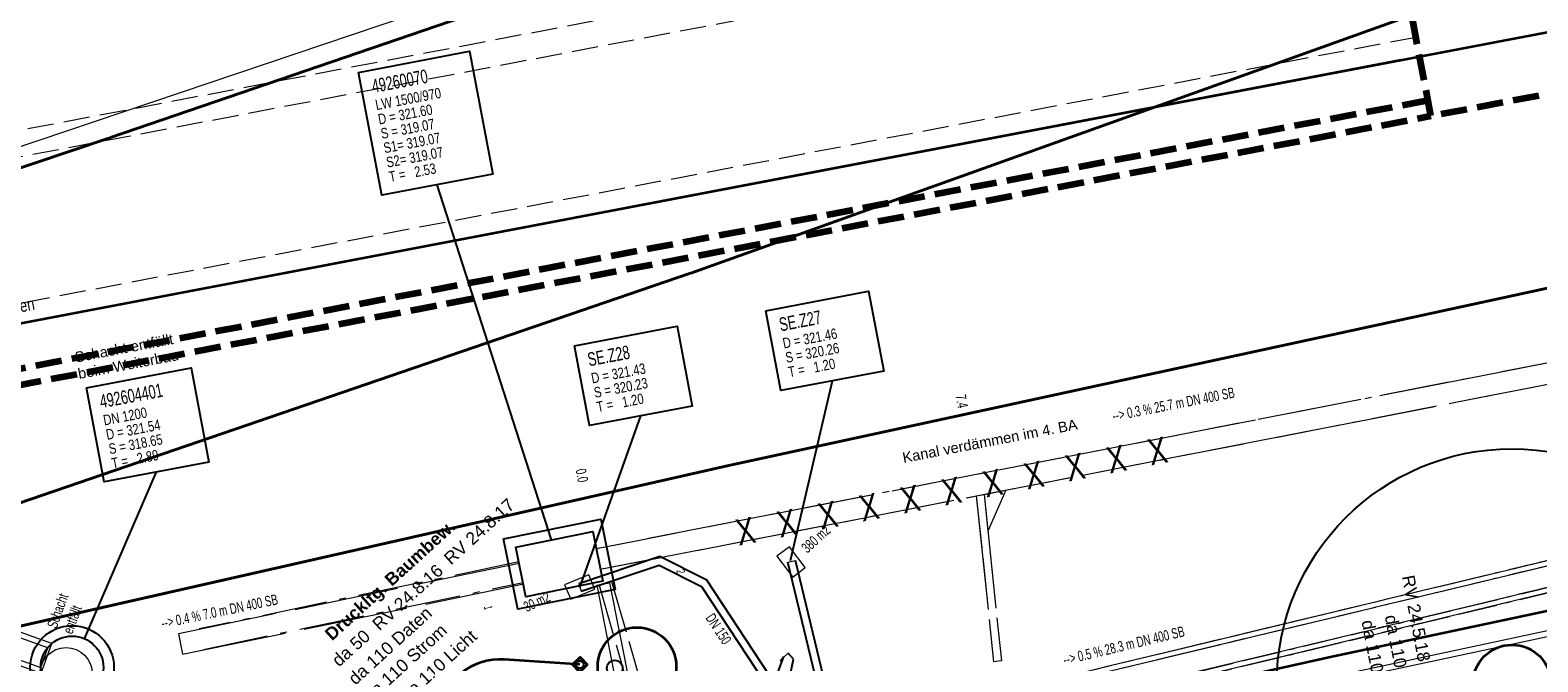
# Model space of a CAD drawing. Extents: x 3503739 to 3504470, y 5375172 to 5375561.
# Tile 15 of 121: x 3504043 to 3504072, y 5375373 to 5375385. Entities that reach past the tile are written whole.
import ezdxf

# ---------------------------------------------------------------- set-up
doc = ezdxf.new("R2010")
doc.units = 0
doc.header["$MEASUREMENT"] = 0
for name, pattern in [('1', [1.4, 0.5, -0.2, 0.5, -0.2]), ('126', [1.18751, 1.00001, -0.1875]), ('140', [41.5, 15, -3.5, 15, -3.5, 1, -3.5]), ('239', [2.09, 0.75, -0.18, 0.75, -0.18, 0.05, -0.18]), ('240', [1.88, 1.25, -0.25, 0.13, -0.25]), ('33', [12, 4, -8]), ('38', [5.5, 4, -0.5, 0.5, -0.5]), ('85', [2.7501, 2.0001, -0.25, 0.25, -0.25]), ('86', [2.3751, 2.0001, -0.375])]:
    doc.linetypes.add(name, pattern=pattern)
for name, color, linetype in [('4WB_KANALDECKEL', 7, 'Continuous'), ('4WB_KANALISATION', 7, 'Continuous'), ('4WP_KANCAD', 7, 'Continuous'), ('68_BT_ZAUN', 7, 'Continuous'), ('_4WP_KANAL_STILL', 7, 'Continuous'), ('_4WP_KANALISATIO', 7, 'Continuous'), ('_4WP_KANCAD_', 7, 'Continuous'), ('_4WP_KANCADT_', 7, 'Continuous'), ('_4WP_KANCADT__', 7, 'Continuous'), ('_4WP_LICHT-KSR', 7, 'Continuous'), ('_4WP_STADT_BEW_S', 7, 'Continuous'), ('_4WP_STADT_DATEN', 7, 'Continuous'), ('_4WP_STADT_FTT1', 7, 'Continuous'), ('_4WP_STADT_STROM', 7, 'Continuous'), ('BHM_BAUM_NEU', 7, 'Continuous'), ('K_FLURSTUECKE', 7, 'Continuous'), ('K_GRENZEN-UNABGE', 7, 'Continuous'), ('KMP_KABELSCHUTZR', 7, 'Continuous'), ('KMP_KSR21-0-16', 7, 'Continuous'), ('KMP_TIEF20-05-25', 7, 'Continuous'), ('PUNKTHOEHENATTDEF', 7, 'Continuous'), ('PUNKTNUMMERNATTDEF', 7, 'Continuous'), ('PUNKTSPEZIFIKATION', 7, 'Continuous'), ('SP_SAB2022-03-17', 7, 'Continuous'), ('V_FAHRBAHNRAND', 7, 'Continuous'), ('V_MAUER-UNTEN', 7, 'Continuous')]:
    doc.layers.add(name, color=color, linetype=linetype)
doc.styles.add('145', font='ARIAL.TTF', dxfattribs={"height": 0.24})
doc.styles.add('176', font='ARIAL.TTF', dxfattribs={"height": 0.2})
doc.styles.add('202', font='ARIAL.TTF', dxfattribs={"height": 0.24})
doc.styles.add('42', font='TXT', dxfattribs={"width": 0.7, "height": 0.26})
doc.styles.add('420', font='ARIAL.TTF', dxfattribs={"height": 0.24})
doc.styles.add('43', font='TXT', dxfattribs={"width": 0.8, "height": 0.2})
doc.styles.add('434', font='ARIAL.TTF', dxfattribs={"height": 0.24})
doc.styles.add('507', font='TXT', dxfattribs={"width": 0.8, "height": 0.5})
doc.styles.add('543', font='TXT', dxfattribs={"width": 0.8, "height": 0.24})
doc.styles.add('55', font='TXT', dxfattribs={"width": 0.7, "height": 0.2})
doc.styles.add('558', font='ARIALBD.TTF', dxfattribs={"height": 0.24})
doc.styles.add('61', font='TXT', dxfattribs={"width": 0.7, "height": 0.2})
doc.styles.add('65', font='TXT', dxfattribs={"width": 0.7, "height": 0.2})
doc.styles.add('67', font='TXT', dxfattribs={"width": 0.7, "height": 0.26})
doc.styles.add('68', font='TXT', dxfattribs={"width": 0.8, "height": 0.2})
doc.styles.add('69', font='TXT', dxfattribs={"width": 0.6, "height": 0.16})
doc.styles.add('75', font='TXT', dxfattribs={"width": 0.7, "height": 0.26})
doc.styles.add('76', font='TXT', dxfattribs={"width": 0.8, "height": 0.2})
doc.styles.add('79', font='TXT', dxfattribs={"width": 0.7, "height": 0.2})

# ---------------------------------------------------------------- blocks, each defined once
blk = doc.blocks.new('LP_01052')
at = {"color": 7, "linetype": 'Continuous', "lineweight": 18}
blk.add_lwpolyline([(-0.25, 0), (0.25, 0), (0.25, 0.3), (-0.25, 0.3), (-0.25, 0)], dxfattribs=at)
blk = doc.blocks.new('PUNKT')
blk.add_point((0, 0))
at = {"layer": 'PUNKTHOEHENATTDEF', "linetype": 'Continuous', "flags": 1}
blk.add_attdef('PUNKTHOEHE', (1, -0.5), '', height=0.8, dxfattribs=at)
at = {"layer": 'PUNKTNUMMERNATTDEF', "linetype": 'Continuous', "flags": 1}
blk.add_attdef('PUNKTNUMMER', (1, 0.5), '', height=0.8, dxfattribs=at)
at = {"layer": 'PUNKTSPEZIFIKATION', "linetype": 'Continuous', "flags": 1}
blk.add_attdef('PUNKTSPEZIFIKATION', (1, -1.5), '', height=0.8, dxfattribs=at)
blk = doc.blocks.new('10-UNVERMARKT')
at = {"color": 255, "linetype": '33', "lineweight": 13}
blk.add_circle((0, 0), 0.0789, dxfattribs=at)
at = {"color": 252, "linetype": 'Continuous', "lineweight": 25}
blk.add_circle((0, 0), 0.0325, dxfattribs=at)

msp = doc.modelspace()

# ---------------------------------------------------------------- linework, layer by layer
at = {"layer": '4WB_KANALDECKEL', "color": 7, "linetype": 'Continuous', "lineweight": 13}
msp.add_circle((3504043.496, 5375372.318), 0.5, dxfattribs=at)
at = {"layer": '4WB_KANALISATION', "color": 7, "linetype": '85', "lineweight": 18}
for p, q in [((3504078.961, 5375376.202), (3504052.437, 5375369.812)), ((3504078.939, 5375376.094), (3504052.505, 5375369.726)), ((3504079.101, 5375375.619), (3504052.577, 5375369.229)), ((3504079.033, 5375375.705), (3504052.599, 5375369.337))]:
    msp.add_line(p, q, dxfattribs=at)
at = {"layer": '4WB_KANALISATION', "color": 7, "linetype": 'Continuous', "lineweight": 25}
for radius in [0.8, 0.6]:
    msp.add_circle((3504043.611, 5375372.437, 318.64), radius, dxfattribs=at)
at = {"layer": '4WP_KANCAD', "color": 7, "linetype": '38', "lineweight": 18}
for p, q in [((3504078.961, 5375376.202), (3504052.437, 5375369.812)), ((3504078.939, 5375376.094), (3504052.505, 5375369.726)), ((3504079.101, 5375375.619), (3504052.577, 5375369.229)), ((3504079.033, 5375375.705), (3504052.599, 5375369.337))]:
    msp.add_line(p, q, dxfattribs=at)
at = {"layer": '4WP_KANCAD', "color": 7, "linetype": 'Continuous', "lineweight": 18}
msp.add_circle((3504043.611, 5375372.437, 318.64), 0.6, dxfattribs=at)
at = {"layer": '68_BT_ZAUN', "color": 7, "linetype": 'Continuous', "lineweight": 18}
msp.add_polyline3d([(3504162.867, 5375436.535, 321.741), (3504132.136, 5375419.267, 321.092), (3504128.216, 5375416.809, 321.085), (3504114.563, 5375410.337, 321.23), (3504100.661, 5375404.186, 321.202), (3504089.108, 5375399.378, 321.253), (3504084.45, 5375397.538, 321.254), (3504071.623, 5375392.614, 321.247), (3504062.947, 5375389.445, 321.347), (3504050.609, 5375385.098, 321.401), (3504036.919, 5375380.482, 321.402), (3504022.553, 5375375.753, 321.376)], dxfattribs=at)
msp.add_polyline3d([(3504162.867, 5375436.535, 321.741), (3504132.136, 5375419.267, 321.092), (3504128.216, 5375416.809, 321.085), (3504114.563, 5375410.337, 321.23), (3504100.661, 5375404.186, 321.202), (3504089.108, 5375399.378, 321.253), (3504084.45, 5375397.538, 321.254), (3504071.623, 5375392.614, 321.247), (3504062.947, 5375389.445, 321.347), (3504050.609, 5375385.098, 321.401), (3504036.919, 5375380.482, 321.402), (3504022.553, 5375375.753, 321.376)], dxfattribs=at)
at = {"layer": '_4WP_KANAL_STILL', "color": 7, "linetype": '86', "lineweight": 18}
for p, q in [((3504072.913, 5375378.476), (3504053.636, 5375374.708)), ((3504053.712, 5375374.316), (3504072.989, 5375378.084)), ((3504060.901, 5375375.721), (3504061.232, 5375372.548)), ((3504061.049, 5375375.749), (3504061.382, 5375372.564)), ((3504052.161, 5375374.428), (3504045.643, 5375373.083)), ((3504052.241, 5375374.036), (3504052.161, 5375374.428)), ((3504045.724, 5375372.691), (3504052.241, 5375374.036)), ((3504053.644, 5375374.012), (3504054.448, 5375369.902)), ((3504053.89, 5375374.06), (3504054.693, 5375369.95))]:
    msp.add_line(p, q, dxfattribs=at)
at = {"layer": '_4WP_KANAL_STILL', "color": 7, "linetype": 'Continuous', "lineweight": 13}
for p, q in [((3504060.901, 5375375.721), (3504061.049, 5375375.749)), ((3504061.049, 5375375.749), (3504061.122, 5375375.046)), ((3504053.636, 5375374.708), (3504053.712, 5375374.316)), ((3504052.241, 5375374.036), (3504052.161, 5375374.428)), ((3504053.644, 5375374.012), (3504053.89, 5375374.06)), ((3504045.643, 5375373.083), (3504045.724, 5375372.691)), ((3504061.382, 5375372.564), (3504061.232, 5375372.548))]:
    msp.add_line(p, q, dxfattribs=at)
at = {"layer": '_4WP_KANAL_STILL', "color": 7, "linetype": '140', "lineweight": 18}
msp.add_lwpolyline([(3504061.049, 5375375.749), (3504061.466, 5375375.831), (3504061.122, 5375375.046)], dxfattribs=at)
at = {"layer": '_4WP_KANAL_STILL', "color": 7, "linetype": 'Continuous', "lineweight": 25}
for points in [[(3504051.862, 5375374.897), (3504053.724, 5375375.274), (3504053.996, 5375373.931), (3504052.134, 5375373.554), (3504051.862, 5375374.897)], [(3504052.098, 5375374.741), (3504053.568, 5375375.038), (3504053.76, 5375374.087), (3504052.29, 5375373.79), (3504052.098, 5375374.741)]]:
    msp.add_lwpolyline(points, dxfattribs=at)
at = {"layer": '_4WP_KANALISATIO', "color": 7, "linetype": 'Continuous', "lineweight": 13}
for p, q in [((3504057.299, 5375374.45), (3504057.445, 5375374.485)), ((3504053.3, 5375374.041), (3504053.348, 5375373.899)), ((3504057.156, 5375372.576, 321.477), (3504057.304, 5375372.711, 321.477)), ((3504057.191, 5375372.539), (3504057.156, 5375372.576, 321.477))]:
    msp.add_line(p, q, dxfattribs=at)
at = {"layer": '_4WP_KANALISATIO', "color": 1, "linetype": 'Continuous', "lineweight": 25}
for p, q in [((3504058.158, 5375370.882), (3504057.299, 5375374.45)), ((3504058.304, 5375370.917), (3504057.445, 5375374.485)), ((3504057.407, 5375372.598, 321.48), (3504057.304, 5375372.711, 321.477)), ((3504056.982, 5375370.555), (3504057.407, 5375372.598)), ((3504057.156, 5375372.576, 321.477), (3504057.191, 5375372.539, 321.478))]:
    msp.add_line(p, q, dxfattribs=at)
for points in [[(3504057.091, 5375372.061), (3504055.751, 5375374.106), (3504054.852, 5375374.559), (3504053.3, 5375374.041)], [(3504053.348, 5375373.899), (3504054.84, 5375374.397), (3504055.648, 5375373.99), (3504057.048, 5375371.854)]]:
    msp.add_lwpolyline(points, dxfattribs=at)
at = {"layer": '_4WP_KANCAD_', "color": 7, "linetype": '126', "lineweight": 18}
for p, q in [((3504060.901, 5375375.721), (3504061.232, 5375372.548)), ((3504061.049, 5375375.749), (3504061.382, 5375372.564)), ((3504053.688, 5375374.011), (3504054.568, 5375370.953)), ((3504053.928, 5375374.08), (3504054.808, 5375371.023))]:
    msp.add_line(p, q, dxfattribs=at)
at = {"layer": '_4WP_KANCAD_', "color": 7, "linetype": '240', "lineweight": 18}
for points in [[(3504053.712, 5375374.316), (3504077.388, 5375378.944), (3504077.312, 5375379.336), (3504053.636, 5375374.708)], [(3504061.049, 5375375.749), (3504061.466, 5375375.831), (3504061.122, 5375375.046)], [(3504046.124, 5375372.784), (3504052.236, 5375374.064), (3504052.154, 5375374.456), (3504046.042, 5375373.176)]]:
    msp.add_lwpolyline(points, dxfattribs=at)
at = {"layer": '_4WP_KANCAD_', "color": 1, "linetype": 'Continuous', "lineweight": 18}
for points in [[(3504028.958, 5375377.365), (3504043.021, 5375372.33), (3504043.223, 5375372.895), (3504029.16, 5375377.93)], [(3504029.035, 5375377.444), (3504043.011, 5375372.439), (3504043.146, 5375372.816), (3504029.17, 5375377.821)]]:
    msp.add_lwpolyline(points, dxfattribs=at)
at = {"layer": '_4WP_KANCAD_', "color": 7, "linetype": '239', "lineweight": 18}
for points in [[(3504078.961, 5375376.202), (3504052.437, 5375369.812), (3504052.577, 5375369.229), (3504079.101, 5375375.619)], [(3504078.939, 5375376.094), (3504052.505, 5375369.726), (3504052.599, 5375369.337), (3504079.033, 5375375.705)]]:
    msp.add_lwpolyline(points, dxfattribs=at)
at = {"layer": '_4WP_KANCAD_', "color": 7, "linetype": 'Continuous', "lineweight": 25}
for points in [[(3504051.862, 5375374.897), (3504053.724, 5375375.274), (3504053.996, 5375373.931), (3504052.134, 5375373.554), (3504051.862, 5375374.897)], [(3504052.098, 5375374.741), (3504053.568, 5375375.038), (3504053.76, 5375374.087), (3504052.29, 5375373.79), (3504052.098, 5375374.741)]]:
    msp.add_lwpolyline(points, dxfattribs=at)
for radius in [0.8, 0.6]:
    msp.add_circle((3504043.611, 5375372.437, 318.651), radius, dxfattribs=at)
at = {"layer": '_4WP_KANCADT_', "color": 7, "linetype": 'Continuous', "lineweight": 25}
for p, q in [((3504052.78, 5375374.879), (3504050.594, 5375381.673)), ((3504043.849, 5375372.988), (3504045.228, 5375376.179))]:
    msp.add_line(p, q, dxfattribs=at)
at = {"layer": '_4WP_KANCADT_', "color": 1, "linetype": 'Continuous', "lineweight": 25}
for p, q in [((3504057.35, 5375374.483), (3504058.149, 5375377.923)), ((3504053.32, 5375373.971), (3504054.487, 5375377.254))]:
    msp.add_line(p, q, dxfattribs=at)
at = {"layer": '_4WP_KANCADT_', "color": 7, "linetype": 'Continuous', "lineweight": 18}
for points in [[(3504049.087, 5375383.824), (3504051.209, 5375384.227), (3504051.655, 5375381.875), (3504049.533, 5375381.472), (3504049.087, 5375383.824)], [(3504056.877, 5375379.263), (3504058.842, 5375379.636), (3504059.131, 5375378.109), (3504057.166, 5375377.736), (3504056.877, 5375379.263)], [(3504053.215, 5375378.594), (3504055.18, 5375378.967), (3504055.469, 5375377.44), (3504053.504, 5375377.067), (3504053.215, 5375378.594)], [(3504043.885, 5375377.791), (3504045.887, 5375378.171), (3504046.229, 5375376.369), (3504044.226, 5375375.989), (3504043.885, 5375377.791)]]:
    msp.add_lwpolyline(points, dxfattribs=at)
at = {"layer": '_4WP_KANCADT_', "color": 7, "linetype": 'Continuous', "lineweight": 25}
for points in [[(3504049.087, 5375383.824), (3504051.209, 5375384.227), (3504051.655, 5375381.875), (3504049.533, 5375381.472), (3504049.087, 5375383.824)], [(3504043.885, 5375377.791), (3504045.887, 5375378.171), (3504046.229, 5375376.369), (3504044.226, 5375375.989), (3504043.885, 5375377.791)]]:
    msp.add_lwpolyline(points, dxfattribs=at)
at = {"layer": '_4WP_KANCADT_', "color": 1, "linetype": 'Continuous', "lineweight": 25}
for points in [[(3504056.877, 5375379.263), (3504058.842, 5375379.636), (3504059.131, 5375378.109), (3504057.166, 5375377.736), (3504056.877, 5375379.263)], [(3504053.215, 5375378.594), (3504055.18, 5375378.967), (3504055.469, 5375377.44), (3504053.504, 5375377.067), (3504053.215, 5375378.594)]]:
    msp.add_lwpolyline(points, dxfattribs=at)
at = {"layer": '_4WP_KANCADT__', "color": 1, "linetype": 'Continuous', "lineweight": 25}
for p, q in [((3504053.32, 5375373.971), (3504054.487, 5375377.254)), ((3504057.214, 5375372.648), (3504055.825, 5375368.863))]:
    msp.add_line(p, q, dxfattribs=at)
at = {"layer": '_4WP_KANCADT__', "color": 7, "linetype": 'Continuous', "lineweight": 18}
msp.add_lwpolyline([(3504053.215, 5375378.594), (3504055.18, 5375378.967), (3504055.469, 5375377.44), (3504053.504, 5375377.067), (3504053.215, 5375378.594)], dxfattribs=at)
at = {"layer": '_4WP_KANCADT__', "color": 1, "linetype": 'Continuous', "lineweight": 25}
msp.add_lwpolyline([(3504053.215, 5375378.594), (3504055.18, 5375378.967), (3504055.469, 5375377.44), (3504053.504, 5375377.067), (3504053.215, 5375378.594)], dxfattribs=at)
at = {"layer": '_4WP_STADT_BEW_S', "color": 142, "linetype": 'Continuous', "lineweight": 35}
msp.add_lwpolyline([(3504053.321, 5375372.493), (3504051.88, 5375372.59, 0.39272), (3504050.611, 5375371.562), (3504050.253, 5375369.046, -0.174806), (3504049.617, 5375367.847), (3504048.948, 5375367.24, 0.220417), (3504048.621, 5375366.466)], format="xyb", dxfattribs=at)
msp.add_lwpolyline([(3504053.462, 5375372.49), (3504053.317, 5375372.351), (3504053.179, 5375372.496), (3504053.324, 5375372.634), (3504053.465, 5375372.486)], dxfattribs=at)
for centre, radius in [((3504054.413, 5375372.455), 0.75), ((3504071.145, 5375372.121), 0.75), ((3504053.321, 5375372.493), 0.075)]:
    msp.add_circle(centre, radius, dxfattribs=at)
at = {"layer": 'BHM_BAUM_NEU', "color": 91, "linetype": 'Continuous', "lineweight": 25}
for centre, radius in [((3504071.145, 5375372.121), 4.5), ((3504053.988, 5375372.425), 0.15)]:
    msp.add_circle(centre, radius, dxfattribs=at)
at = {"layer": 'K_FLURSTUECKE', "color": 252, "linetype": 'Continuous', "lineweight": 35}
for p, q in [((3504044.345, 5375382.575), (3504054.145, 5375385.935)), ((3504054.145, 5375385.935), (3504044.345, 5375382.575)), ((3504044.345, 5375382.575), (3504054.145, 5375385.935)), ((3504054.145, 5375385.935), (3504044.345, 5375382.575)), ((3504069.685, 5375385.085), (3504055.445, 5375379.985)), ((3504055.445, 5375379.985), (3504069.685, 5375385.085)), ((3504069.685, 5375385.085), (3504055.445, 5375379.985)), ((3504055.445, 5375379.985), (3504069.685, 5375385.085)), ((3504035.765, 5375379.685), (3504044.315, 5375382.565)), ((3504044.315, 5375382.565), (3504035.765, 5375379.685)), ((3504035.765, 5375379.685), (3504044.315, 5375382.565)), ((3504044.315, 5375382.565), (3504035.765, 5375379.685)), ((3504055.415, 5375379.975), (3504039.475, 5375374.515)), ((3504039.475, 5375374.515), (3504055.415, 5375379.975)), ((3504055.415, 5375379.975), (3504039.475, 5375374.515)), ((3504039.475, 5375374.515), (3504055.415, 5375379.975)), ((3504056.225, 5375376.313), (3504073.065, 5375379.967)), ((3504073.065, 5375379.967), (3504056.225, 5375376.313)), ((3504056.225, 5375376.313), (3504073.065, 5375379.967)), ((3504073.065, 5375379.967), (3504056.225, 5375376.313)), ((3504040.015, 5375372.643), (3504056.195, 5375376.307)), ((3504056.195, 5375376.307), (3504040.015, 5375372.643)), ((3504040.015, 5375372.643), (3504056.195, 5375376.307)), ((3504056.195, 5375376.307), (3504040.015, 5375372.643))]:
    msp.add_line(p, q, dxfattribs=at)
at = {"layer": 'KMP_KABELSCHUTZR', "color": 92, "linetype": 'Continuous', "lineweight": 35}
msp.add_line((3504069.028, 5375384.054), (3504037.585, 5375378.058), dxfattribs=at)
at = {"layer": 'KMP_KSR21-0-16', "color": 92, "linetype": 'Continuous', "lineweight": 35}
msp.add_line((3504073.545, 5375384.916), (3504037.585, 5375378.058), dxfattribs=at)
at = {"layer": 'KMP_TIEF20-05-25', "color": 250, "linetype": '1', "lineweight": 100}
for p, q in [((3504069.595, 5375382.99), (3504068.065, 5375391.016)), ((3504069.792, 5375383.028), (3504073.08, 5375383.655)), ((3504069.539, 5375383.285), (3504039.709, 5375377.597)), ((3504039.772, 5375377.303), (3504069.595, 5375382.99))]:
    msp.add_line(p, q, dxfattribs=at)
at = {"layer": 'KMP_TIEF20-05-25', "color": 250, "linetype": '1', "lineweight": 18}
for p, q in [((3504068.7, 5375387.686), (3504038.666, 5375381.959)), ((3504068.794, 5375387.195), (3504038.76, 5375381.468)), ((3504069.309, 5375384.493), (3504039.376, 5375378.785))]:
    msp.add_line(p, q, dxfattribs=at)
at = {"layer": 'V_FAHRBAHNRAND', "color": 250, "linetype": 'Continuous', "lineweight": 35}
for p, q in [((3504067.728, 5375372.653, 321.475), (3504074.766, 5375374.155, 321.475)), ((3504067.728, 5375372.653, 321.475), (3504074.766, 5375374.155, 321.475)), ((3504054.718, 5375369.777, 321.436), (3504067.728, 5375372.653, 321.475)), ((3504054.718, 5375369.777, 321.436), (3504067.728, 5375372.653, 321.475))]:
    msp.add_line(p, q, dxfattribs=at)
at = {"layer": 'V_MAUER-UNTEN', "color": 250, "linetype": 'Continuous', "lineweight": 13}
for p, q in [((3504067.59, 5375372.241, 321.559), (3504074.019, 5375373.615, 321.584)), ((3504067.59, 5375372.241, 321.559), (3504074.019, 5375373.615, 321.584)), ((3504067.614, 5375372.129, 321.559), (3504074.042, 5375373.503, 321.584)), ((3504067.614, 5375372.129, 321.559), (3504074.042, 5375373.503, 321.584))]:
    msp.add_line(p, q, dxfattribs=at)

# ---------------------------------------------------------------- block references
at = {"layer": 'K_GRENZEN-UNABGE', "color": 252, "xscale": 0.2, "yscale": 0.2}
for p in [(3504044.33, 5375382.57), (3504055.43, 5375379.98), (3504055.43, 5375379.98), (3504056.21, 5375376.31), (3504056.21, 5375376.31)]:
    msp.add_blockref('10-UNVERMARKT', p, dxfattribs=at)
at = {"layer": 'K_GRENZEN-UNABGE', "color": 252}
for p in [(3504044.33, 5375382.57), (3504055.43, 5375379.98), (3504055.43, 5375379.98), (3504056.21, 5375376.31), (3504056.21, 5375376.31)]:
    msp.add_blockref('PUNKT', p, dxfattribs=at)
at = {"layer": 'SP_SAB2022-03-17', "color": 7}
for p, rotation in [((3504057.241, 5375374.367), 307.5300899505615), ((3504053.376, 5375373.839), 22.85307312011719)]:
    msp.add_blockref('LP_01052', p, dxfattribs=dict(at, rotation=rotation))

# ---------------------------------------------------------------- texts
at = {"layer": '_4WP_KANAL_STILL', "color": 2, "linetype": 'Continuous', "style": '507', "width": 0.8}
msp.add_text('X   X   X   X   X   X   X   X   X   X   X', height=0.5, rotation=11.0148, dxfattribs=at).set_placement((3504056.36, 5375374.767))
at = {"layer": '_4WP_KANALISATIO', "color": 1, "linetype": 'Continuous', "style": '176'}
for s, rotation, p in [('Schacht entfällt', 10.8, (3504043.684, 5375378.271)), ('beim Weiterbau', 10.8, (3504043.744, 5375377.956)), ('Kanal verdämmen im 4. BA', 10.9286, (3504059.511, 5375376.351))]:
    msp.add_text(s, height=0.2, rotation=rotation, dxfattribs=at).set_placement(p)
at = {"layer": '_4WP_KANALISATIO', "color": 1, "linetype": 'Continuous', "style": '55', "width": 0.7}
for s, rotation, p in [('380 m2', 42.3074, (3504057.669, 5375374.614)), ('Schacht', 70.0969, (3504043.315, 5375373.17)), ('30 m2', 25.5029, (3504052.306, 5375373.493)), ('entfällt', 70.0969, (3504043.615, 5375373.061)), ('DN 150', 303.244, (3504055.715, 5375373.387))]:
    msp.add_text(s, height=0.2, rotation=rotation, dxfattribs=at).set_placement(p)
at = {"layer": '_4WP_KANCADT_', "color": 7, "linetype": 'Continuous'}
for s, height, rotation, style, width, p in [('49260070', 0.26, 10.737, '67', 0.7, (3504049.369, 5375383.428)), ('LW 1500/970', 0.2, 10.737, '68', 0.8, (3504049.431, 5375383.1)), ('D = 321.60', 0.2, 10.737, '68', 0.8, (3504049.483, 5375382.825)), ('S = 319.07', 0.2, 10.737, '68', 0.8, (3504049.535, 5375382.55)), ('S1= 319.07', 0.2, 10.737, '68', 0.8, (3504049.588, 5375382.275)), ('S2= 319.07', 0.2, 10.737, '68', 0.8, (3504049.64, 5375382)), ('T =   2.53', 0.2, 10.737, '68', 0.8, (3504049.692, 5375381.725)), ('492604401', 0.26, 10.737, '67', 0.7, (3504044.167, 5375377.395)), ('7.4', 0.2, 281.0603, '65', 0.7, (3504060.501, 5375377.64)), ('--> 0.3 % 25.7 m DN 400 SB', 0.2, 11.0603, '79', 0.7, (3504063.523, 5375377.15)), ('DN 1200', 0.2, 10.737, '68', 0.8, (3504044.229, 5375377.067)), ('D = 321.54', 0.2, 10.737, '68', 0.8, (3504044.281, 5375376.792)), ('S = 318.65', 0.2, 10.737, '68', 0.8, (3504044.333, 5375376.517)), ('T =   2.89', 0.2, 10.737, '68', 0.8, (3504044.386, 5375376.242)), ('0.0', 0.2, 281.0603, '65', 0.7, (3504053.238, 5375376.22)), ('2', 0.16, 281.0603, '69', 0.6, (3504055.163, 5375374.297)), ('--> 0.4 % 7.0 m DN 400 SB', 0.2, 11.8304, '61', 0.7, (3504045.337, 5375373.182)), ('1', 0.16, 281.8304, '69', 0.6, (3504051.484, 5375373.604)), ('--> 0.5 % 28.3 m DN 400 SB', 0.2, 13.5446, '79', 0.7, (3504062.589, 5375372.482))]:
    msp.add_text(s, height=height, rotation=rotation, dxfattribs=dict(at, style=style, width=width)).set_placement(p)
at = {"layer": '_4WP_KANCADT_', "color": 1, "linetype": 'Continuous'}
for s, height, style, width, p in [('SE.Z27', 0.26, '75', 0.7, (3504057.159, 5375378.867)), ('D = 321.46', 0.2, '76', 0.8, (3504057.221, 5375378.539)), ('SE.Z28', 0.26, '75', 0.7, (3504053.497, 5375378.198)), ('S = 320.26', 0.2, '76', 0.8, (3504057.273, 5375378.264)), ('D = 321.43', 0.2, '76', 0.8, (3504053.559, 5375377.87)), ('T =   1.20', 0.2, '76', 0.8, (3504057.325, 5375377.989)), ('S = 320.23', 0.2, '76', 0.8, (3504053.611, 5375377.595)), ('T =   1.20', 0.2, '76', 0.8, (3504053.663, 5375377.32))]:
    msp.add_text(s, height=height, rotation=10.737, dxfattribs=dict(at, style=style, width=width)).set_placement(p)
at = {"layer": '_4WP_KANCADT__', "color": 1, "linetype": 'Continuous'}
for s, height, style, width, p in [('SE.Z28', 0.26, '42', 0.7, (3504053.497, 5375378.198)), ('D = 321.43', 0.2, '43', 0.8, (3504053.559, 5375377.87)), ('S = 320.23', 0.2, '43', 0.8, (3504053.611, 5375377.595)), ('T =   1.20', 0.2, '43', 0.8, (3504053.663, 5375377.32))]:
    msp.add_text(s, height=height, rotation=10.737, dxfattribs=dict(at, style=style, width=width)).set_placement(p)
at = {"layer": '_4WP_LICHT-KSR', "color": 190, "linetype": 'Continuous', "style": '420'}
msp.add_text('2 x da 110 Licht', height=0.24, rotation=42.2968, dxfattribs=at).set_placement((3504049.627, 5375371.41))
at = {"layer": '_4WP_STADT_BEW_S', "color": 5, "linetype": 'Continuous', "style": '558'}
msp.add_text('Druckltg. Baumbew.', height=0.24, rotation=42.2968, dxfattribs=at).set_placement((3504048.581, 5375372.938))
at = {"layer": '_4WP_STADT_DATEN', "color": 7, "linetype": 'Continuous', "style": '434'}
for rotation, p in [(42.2968, (3504049.027, 5375372.09)), (280.774, (3504068.266, 5375373.322))]:
    msp.add_text('da 110 Daten', height=0.24, rotation=rotation, dxfattribs=at).set_placement(p)
at = {"layer": '_4WP_STADT_FTT1', "color": 1, "linetype": 'Continuous', "style": '145'}
for s, rotation, p in [('RV 24.8.17', 42.2968, (3504050.856, 5375374.387)), ('RV 24.8.16', 42.2968, (3504049.487, 5375373.129)), ('RV 24.5.18', 280.774, (3504069.038, 5375374.179)), ('da 50', 42.2968, (3504048.714, 5375372.439))]:
    msp.add_text(s, height=0.24, rotation=rotation, dxfattribs=at).set_placement(p)
at = {"layer": '_4WP_STADT_STROM', "color": 7, "linetype": 'Continuous', "style": '202'}
for rotation, p in [(42.2968, (3504049.315, 5375371.761)), (280.774, (3504068.71, 5375373.42))]:
    msp.add_text('da 110 Strom', height=0.24, rotation=rotation, dxfattribs=at).set_placement(p)
at = {"layer": 'KMP_KSR21-0-16', "color": 255, "linetype": 'Continuous', "style": '543', "width": 0.8}
msp.add_text('KSR TG für Aussenanlagen', height=0.24, rotation=10.7962, dxfattribs=at).set_placement((3504039.799, 5375378.692))

doc.saveas('drawing.dxf')
